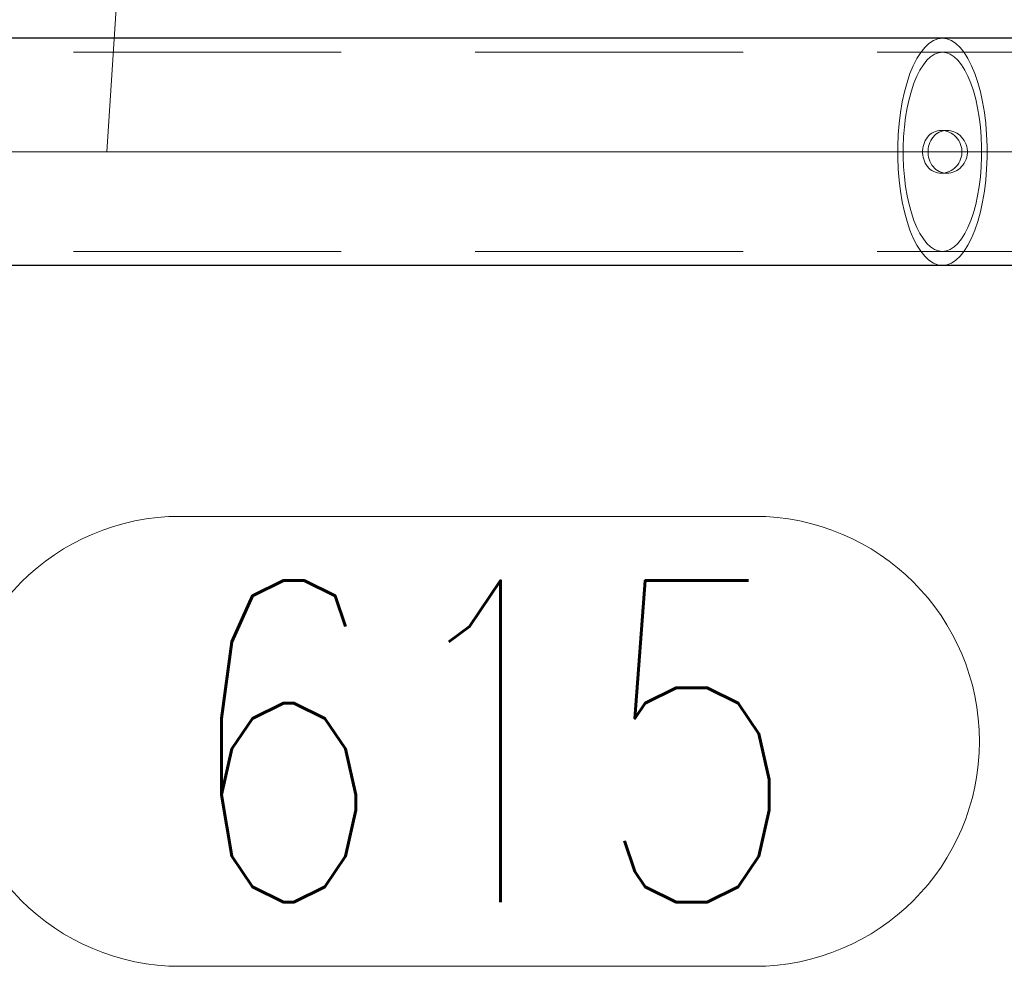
# Model space of a CAD drawing. Header units: millimetres. Extents: x -845 to -83, y 8759 to 9255.
# Tile 173 of 197: x -250 to -241, y 8997 to 9006. Entities that reach past the tile are written whole.
import ezdxf

# ---------------------------------------------------------------- set-up
doc = ezdxf.new("R2010")
doc.units = ezdxf.units.MM
doc.header["$LTSCALE"] = 10
doc.linetypes.add('HIDDEN', pattern=[0.375, 0.25, -0.125])
doc.linetypes.add('MITTE', pattern=[2, 1.25, -0.25, 0.25, -0.25])
for name, color, linetype, lineweight in [('PS_Hidden', 2, 'HIDDEN', 9), ('PS_Mid', 5, 'MITTE', 15), ('PS_Pos', 1, 'Continuous', 15), ('PS_Shape', 161, 'Continuous', 30), ('PS_SOLID', 7, 'Continuous', 30)]:
    doc.layers.add(name, color=color, linetype=linetype, lineweight=lineweight)
doc.styles.add('simplex', font='simplex.shx', dxfattribs={"width": 0.75})

# ---------------------------------------------------------------- blocks, each defined once
blk = doc.blocks.new('*X443')
at = {"layer": 'PS_Hidden', "color": 2, "linetype": 'HIDDEN'}
for p, q in [((-241.5, 9005.8193), (-241.459, 9005.8462)), ((-241.5, 9005.8193), (-241.459, 9005.8462)), ((-241.459, 9005.8462), (-241.4172, 9005.8625)), ((-241.459, 9005.8462), (-241.4172, 9005.8625)), ((-241.4172, 9005.8625), (-241.375, 9005.8679)), ((-241.4172, 9005.8625), (-241.375, 9005.8679)), ((-241.375, 9005.8679), (-241.3327, 9005.8625)), ((-241.375, 9005.8679), (-241.3327, 9005.8625)), ((-241.3327, 9005.8625), (-241.2909, 9005.8462)), ((-241.3327, 9005.8625), (-241.2909, 9005.8462)), ((-241.2909, 9005.8462), (-241.25, 9005.8193)), ((-241.2909, 9005.8462), (-241.25, 9005.8193)), ((-239.4841, 9005.7379), (-286.7196, 9005.7379)), ((-241.5776, 9005.7347), (-241.5396, 9005.782)), ((-241.5776, 9005.7347), (-241.5396, 9005.782)), ((-241.5396, 9005.782), (-241.5, 9005.8193)), ((-241.5396, 9005.782), (-241.5, 9005.8193)), ((-241.412, 9005.7332), (-241.375, 9005.7379)), ((-241.375, 9005.7379), (-241.412, 9005.7332)), ((-241.375, 9005.7379), (-241.3379, 9005.7332)), ((-241.3379, 9005.7332), (-241.375, 9005.7379)), ((-241.25, 9005.8193), (-241.2103, 9005.782)), ((-241.25, 9005.8193), (-241.2103, 9005.782)), ((-241.2103, 9005.782), (-241.1723, 9005.7347)), ((-241.2103, 9005.782), (-241.1723, 9005.7347)), ((-241.6469, 9005.6122), (-241.6135, 9005.6779)), ((-241.6469, 9005.6122), (-241.6135, 9005.6779)), ((-241.6135, 9005.6779), (-241.5776, 9005.7347)), ((-241.6135, 9005.6779), (-241.5776, 9005.7347)), ((-241.5527, 9005.6211), (-241.5194, 9005.6626)), ((-241.5194, 9005.6626), (-241.5527, 9005.6211)), ((-241.5194, 9005.6626), (-241.4846, 9005.6953)), ((-241.4846, 9005.6953), (-241.5194, 9005.6626)), ((-241.4846, 9005.6953), (-241.4487, 9005.7189)), ((-241.4487, 9005.7189), (-241.4846, 9005.6953)), ((-241.4487, 9005.7189), (-241.412, 9005.7332)), ((-241.412, 9005.7332), (-241.4487, 9005.7189)), ((-241.3379, 9005.7332), (-241.3012, 9005.7189)), ((-241.3012, 9005.7189), (-241.3379, 9005.7332)), ((-241.3012, 9005.7189), (-241.2653, 9005.6953)), ((-241.2653, 9005.6953), (-241.3012, 9005.7189)), ((-241.2653, 9005.6953), (-241.2305, 9005.6626)), ((-241.2305, 9005.6626), (-241.2653, 9005.6953)), ((-241.2305, 9005.6626), (-241.1972, 9005.6211)), ((-241.1972, 9005.6211), (-241.2305, 9005.6626)), ((-241.1723, 9005.7347), (-241.1364, 9005.6779)), ((-241.1723, 9005.7347), (-241.1364, 9005.6779)), ((-241.1364, 9005.6779), (-241.103, 9005.6122)), ((-241.1364, 9005.6779), (-241.103, 9005.6122)), ((-241.6776, 9005.5382), (-241.6469, 9005.6122)), ((-241.6776, 9005.5382), (-241.6469, 9005.6122)), ((-241.6136, 9005.5136), (-241.5842, 9005.5712)), ((-241.5842, 9005.5712), (-241.6136, 9005.5136)), ((-241.5842, 9005.5712), (-241.5527, 9005.6211)), ((-241.5527, 9005.6211), (-241.5842, 9005.5712)), ((-241.1972, 9005.6211), (-241.1657, 9005.5712)), ((-241.1657, 9005.5712), (-241.1972, 9005.6211)), ((-241.1657, 9005.5712), (-241.1363, 9005.5136)), ((-241.1363, 9005.5136), (-241.1657, 9005.5712)), ((-241.103, 9005.6122), (-241.0723, 9005.5382)), ((-241.103, 9005.6122), (-241.0723, 9005.5382)), ((-241.7051, 9005.4568), (-241.6776, 9005.5382)), ((-241.7051, 9005.4568), (-241.6776, 9005.5382)), ((-241.6405, 9005.4487), (-241.6136, 9005.5136)), ((-241.6136, 9005.5136), (-241.6405, 9005.4487)), ((-241.1363, 9005.5136), (-241.1094, 9005.4487)), ((-241.1094, 9005.4487), (-241.1363, 9005.5136)), ((-241.0723, 9005.5382), (-241.0448, 9005.4568)), ((-241.0723, 9005.5382), (-241.0448, 9005.4568)), ((-241.7498, 9005.2747), (-241.7293, 9005.3686)), ((-241.7498, 9005.2747), (-241.7293, 9005.3686)), ((-241.7293, 9005.3686), (-241.7051, 9005.4568)), ((-241.7293, 9005.3686), (-241.7051, 9005.4568)), ((-241.6859, 9005.2999), (-241.6647, 9005.3772)), ((-241.6647, 9005.3772), (-241.6859, 9005.2999)), ((-241.6647, 9005.3772), (-241.6405, 9005.4487)), ((-241.6405, 9005.4487), (-241.6647, 9005.3772)), ((-241.1094, 9005.4487), (-241.0853, 9005.3772)), ((-241.0853, 9005.3772), (-241.1094, 9005.4487)), ((-241.0853, 9005.3772), (-241.0641, 9005.2999)), ((-241.0641, 9005.2999), (-241.0853, 9005.3772)), ((-241.0448, 9005.4568), (-241.0206, 9005.3686)), ((-241.0448, 9005.4568), (-241.0206, 9005.3686)), ((-241.0206, 9005.3686), (-241.0001, 9005.2747)), ((-241.0206, 9005.3686), (-241.0001, 9005.2747)), ((-241.7039, 9005.2175), (-241.6859, 9005.2999)), ((-241.6859, 9005.2999), (-241.7039, 9005.2175)), ((-241.0641, 9005.2999), (-241.046, 9005.2175)), ((-241.046, 9005.2175), (-241.0641, 9005.2999)), ((-241.7665, 9005.1761), (-241.7498, 9005.2747)), ((-241.7665, 9005.1761), (-241.7498, 9005.2747)), ((-241.7185, 9005.1309), (-241.7039, 9005.2175)), ((-241.7039, 9005.2175), (-241.7185, 9005.1309)), ((-241.046, 9005.2175), (-241.0314, 9005.1309)), ((-241.0314, 9005.1309), (-241.046, 9005.2175)), ((-241.0001, 9005.2747), (-240.9834, 9005.1761)), ((-241.0001, 9005.2747), (-240.9834, 9005.1761)), ((-241.7792, 9005.0736), (-241.7665, 9005.1761)), ((-241.7792, 9005.0736), (-241.7665, 9005.1761)), ((-241.7296, 9005.041), (-241.7185, 9005.1309)), ((-241.7185, 9005.1309), (-241.7296, 9005.041)), ((-241.0314, 9005.1309), (-241.0203, 9005.041)), ((-241.0203, 9005.041), (-241.0314, 9005.1309)), ((-240.9834, 9005.1761), (-240.9707, 9005.0736)), ((-240.9834, 9005.1761), (-240.9707, 9005.0736)), ((-241.7877, 9004.9684), (-241.7792, 9005.0736)), ((-241.7877, 9004.9684), (-241.7792, 9005.0736)), ((-241.7371, 9004.9488), (-241.7296, 9005.041)), ((-241.7296, 9005.041), (-241.7371, 9004.9488)), ((-241.4211, 9005.0039), (-241.4389, 9004.9988)), ((-241.4029, 9005.0069), (-241.4211, 9005.0039)), ((-241.3848, 9005.0079), (-241.4029, 9005.0069)), ((-241.3867, 9004.9988), (-241.3688, 9005.0039)), ((-241.3666, 9005.0069), (-241.3848, 9005.0079)), ((-241.3848, 9005.0079), (-241.3326, 9005.0079)), ((-241.3688, 9005.0039), (-241.3506, 9005.0069)), ((-241.3479, 9005.0039), (-241.3666, 9005.0069)), ((-241.3506, 9005.0069), (-241.3326, 9005.0079)), ((-241.3292, 9004.9988), (-241.3479, 9005.0039)), ((-241.3326, 9005.0079), (-241.3143, 9005.0069)), ((-241.3326, 9005.0079), (-241.3326, 9005.0079)), ((-241.3143, 9005.0069), (-241.2957, 9005.0039)), ((-241.2957, 9005.0039), (-241.2771, 9004.9988)), ((-241.0203, 9005.041), (-241.0128, 9004.9488)), ((-241.0128, 9004.9488), (-241.0203, 9005.041)), ((-240.9707, 9005.0736), (-240.9622, 9004.9684)), ((-240.9707, 9005.0736), (-240.9622, 9004.9684)), ((-241.792, 9004.8616), (-241.7877, 9004.9684)), ((-241.792, 9004.8616), (-241.7877, 9004.9684)), ((-241.7408, 9004.855), (-241.7371, 9004.9488)), ((-241.7371, 9004.9488), (-241.7408, 9004.855)), ((-241.5343, 9004.9142), (-241.5428, 9004.8963)), ((-241.5245, 9004.9308), (-241.5343, 9004.9142)), ((-241.5134, 9004.9459), (-241.5245, 9004.9308)), ((-241.5012, 9004.9594), (-241.5134, 9004.9459)), ((-241.4875, 9004.9717), (-241.5012, 9004.9594)), ((-241.4914, 9004.8963), (-241.4828, 9004.9142)), ((-241.4724, 9004.9825), (-241.4875, 9004.9717)), ((-241.4828, 9004.9142), (-241.4729, 9004.9308)), ((-241.4729, 9004.9308), (-241.4617, 9004.9459)), ((-241.4561, 9004.9917), (-241.4724, 9004.9825)), ((-241.4617, 9004.9459), (-241.4494, 9004.9594)), ((-241.4389, 9004.9988), (-241.4561, 9004.9917)), ((-241.4494, 9004.9594), (-241.4355, 9004.9717)), ((-241.4355, 9004.9717), (-241.4203, 9004.9825)), ((-241.4203, 9004.9825), (-241.404, 9004.9917)), ((-241.404, 9004.9917), (-241.3867, 9004.9988)), ((-241.3109, 9004.9917), (-241.3292, 9004.9988)), ((-241.2932, 9004.9825), (-241.3109, 9004.9917)), ((-241.2765, 9004.9717), (-241.2932, 9004.9825)), ((-241.2771, 9004.9988), (-241.2588, 9004.9917)), ((-241.2611, 9004.9594), (-241.2765, 9004.9717)), ((-241.2472, 9004.9459), (-241.2611, 9004.9594)), ((-241.2588, 9004.9917), (-241.2412, 9004.9825)), ((-241.2345, 9004.9308), (-241.2472, 9004.9459)), ((-241.2412, 9004.9825), (-241.2246, 9004.9717)), ((-241.223, 9004.9142), (-241.2345, 9004.9308)), ((-241.2246, 9004.9717), (-241.2093, 9004.9594)), ((-241.213, 9004.8963), (-241.223, 9004.9142)), ((-241.2093, 9004.9594), (-241.1955, 9004.9459)), ((-241.1955, 9004.9459), (-241.1829, 9004.9308)), ((-241.1829, 9004.9308), (-241.1715, 9004.9142)), ((-241.1715, 9004.9142), (-241.1616, 9004.8963)), ((-241.0128, 9004.9488), (-241.0091, 9004.855)), ((-241.0091, 9004.855), (-241.0128, 9004.9488)), ((-240.9622, 9004.9684), (-240.9579, 9004.8616)), ((-240.9622, 9004.9684), (-240.9579, 9004.8616)), ((-241.792, 9004.7542), (-241.792, 9004.8616)), ((-241.792, 9004.7542), (-241.792, 9004.8616)), ((-241.7408, 9004.7608), (-241.7408, 9004.855)), ((-241.7408, 9004.855), (-241.7408, 9004.7608)), ((-241.5582, 9004.8377), (-241.5599, 9004.8178)), ((-241.5599, 9004.8178), (-241.5599, 9004.7981)), ((-241.5548, 9004.8577), (-241.5582, 9004.8377)), ((-241.5497, 9004.8774), (-241.5548, 9004.8577)), ((-241.5428, 9004.8963), (-241.5497, 9004.8774)), ((-241.5087, 9004.8177), (-241.507, 9004.8377)), ((-241.5087, 9004.7981), (-241.5087, 9004.8177)), ((-241.507, 9004.8377), (-241.5035, 9004.8577)), ((-241.5035, 9004.8577), (-241.4984, 9004.8773)), ((-241.4984, 9004.8773), (-241.4914, 9004.8963)), ((-241.2049, 9004.8774), (-241.213, 9004.8963)), ((-241.1988, 9004.8577), (-241.2049, 9004.8774)), ((-241.1947, 9004.8377), (-241.1988, 9004.8577)), ((-241.1927, 9004.8178), (-241.1947, 9004.8377)), ((-241.1927, 9004.7981), (-241.1927, 9004.8178)), ((-241.1616, 9004.8963), (-241.1536, 9004.8773)), ((-241.1536, 9004.8773), (-241.1475, 9004.8577)), ((-241.1475, 9004.8577), (-241.1435, 9004.8377)), ((-241.1435, 9004.8377), (-241.1415, 9004.8177)), ((-241.1415, 9004.8177), (-241.1415, 9004.7981)), ((-241.0091, 9004.855), (-241.0091, 9004.7608)), ((-241.0091, 9004.7608), (-241.0091, 9004.855)), ((-240.9579, 9004.8616), (-240.9579, 9004.7542)), ((-240.9579, 9004.8616), (-240.9579, 9004.7542)), ((-241.7877, 9004.6474), (-241.792, 9004.7542)), ((-241.7877, 9004.6474), (-241.792, 9004.7542)), ((-241.7371, 9004.6671), (-241.7408, 9004.7608)), ((-241.7408, 9004.7608), (-241.7371, 9004.6671)), ((-241.5599, 9004.7981), (-241.5582, 9004.7782)), ((-241.5582, 9004.7782), (-241.5548, 9004.7582)), ((-241.5548, 9004.7582), (-241.5497, 9004.7385)), ((-241.5497, 9004.7385), (-241.5428, 9004.7195)), ((-241.507, 9004.7782), (-241.5087, 9004.7981)), ((-241.5035, 9004.7582), (-241.507, 9004.7782)), ((-241.4984, 9004.7385), (-241.5035, 9004.7582)), ((-241.4914, 9004.7196), (-241.4984, 9004.7385)), ((-241.213, 9004.7195), (-241.2049, 9004.7385)), ((-241.2049, 9004.7385), (-241.1988, 9004.7582)), ((-241.1988, 9004.7582), (-241.1947, 9004.7782)), ((-241.1947, 9004.7782), (-241.1927, 9004.7981)), ((-241.1536, 9004.7385), (-241.1616, 9004.7196)), ((-241.1475, 9004.7582), (-241.1536, 9004.7385)), ((-241.1435, 9004.7782), (-241.1475, 9004.7582)), ((-241.1415, 9004.7981), (-241.1435, 9004.7782)), ((-241.0091, 9004.7608), (-241.0128, 9004.6671)), ((-241.0128, 9004.6671), (-241.0091, 9004.7608)), ((-240.9579, 9004.7542), (-240.9622, 9004.6474)), ((-240.9579, 9004.7542), (-240.9622, 9004.6474)), ((-241.7792, 9004.5422), (-241.7877, 9004.6474)), ((-241.7792, 9004.5422), (-241.7877, 9004.6474)), ((-241.7296, 9004.5748), (-241.7371, 9004.6671)), ((-241.7371, 9004.6671), (-241.7296, 9004.5748)), ((-241.5428, 9004.7195), (-241.5343, 9004.7016)), ((-241.5343, 9004.7016), (-241.5245, 9004.685)), ((-241.5245, 9004.685), (-241.5134, 9004.67)), ((-241.5134, 9004.67), (-241.5012, 9004.6565)), ((-241.5012, 9004.6565), (-241.4875, 9004.6442)), ((-241.4828, 9004.7017), (-241.4914, 9004.7196)), ((-241.4875, 9004.6442), (-241.4724, 9004.6333)), ((-241.4729, 9004.685), (-241.4828, 9004.7017)), ((-241.4617, 9004.67), (-241.4729, 9004.685)), ((-241.4724, 9004.6333), (-241.4561, 9004.6242)), ((-241.4494, 9004.6565), (-241.4617, 9004.67)), ((-241.4355, 9004.6442), (-241.4494, 9004.6565)), ((-241.4203, 9004.6333), (-241.4355, 9004.6442)), ((-241.404, 9004.6242), (-241.4203, 9004.6333)), ((-241.3109, 9004.6242), (-241.2932, 9004.6333)), ((-241.2932, 9004.6333), (-241.2765, 9004.6442)), ((-241.2765, 9004.6442), (-241.2611, 9004.6565)), ((-241.2611, 9004.6565), (-241.2472, 9004.67)), ((-241.2412, 9004.6333), (-241.2588, 9004.6242)), ((-241.2472, 9004.67), (-241.2345, 9004.685)), ((-241.2246, 9004.6442), (-241.2412, 9004.6333)), ((-241.2345, 9004.685), (-241.223, 9004.7016)), ((-241.2093, 9004.6565), (-241.2246, 9004.6442)), ((-241.223, 9004.7016), (-241.213, 9004.7195)), ((-241.1955, 9004.67), (-241.2093, 9004.6565)), ((-241.1829, 9004.685), (-241.1955, 9004.67)), ((-241.1715, 9004.7017), (-241.1829, 9004.685)), ((-241.1616, 9004.7196), (-241.1715, 9004.7017)), ((-241.0128, 9004.6671), (-241.0203, 9004.5748)), ((-241.0203, 9004.5748), (-241.0128, 9004.6671)), ((-240.9622, 9004.6474), (-240.9707, 9004.5422)), ((-240.9622, 9004.6474), (-240.9707, 9004.5422)), ((-241.7665, 9004.4398), (-241.7792, 9004.5422)), ((-241.7665, 9004.4398), (-241.7792, 9004.5422)), ((-241.7185, 9004.4849), (-241.7296, 9004.5748)), ((-241.7296, 9004.5748), (-241.7185, 9004.4849)), ((-241.4561, 9004.6242), (-241.4389, 9004.6171)), ((-241.4389, 9004.6171), (-241.4211, 9004.612)), ((-241.4211, 9004.612), (-241.4029, 9004.6089)), ((-241.3867, 9004.6171), (-241.404, 9004.6242)), ((-241.4029, 9004.6089), (-241.3848, 9004.6079)), ((-241.3688, 9004.612), (-241.3867, 9004.6171)), ((-241.3848, 9004.6079), (-241.3666, 9004.6089)), ((-241.3848, 9004.6079), (-241.3326, 9004.6079)), ((-241.3506, 9004.6089), (-241.3688, 9004.612)), ((-241.3666, 9004.6089), (-241.3479, 9004.612)), ((-241.3326, 9004.6079), (-241.3506, 9004.6089)), ((-241.3479, 9004.612), (-241.3292, 9004.6171)), ((-241.3143, 9004.6089), (-241.3326, 9004.6079)), ((-241.3292, 9004.6171), (-241.3109, 9004.6242)), ((-241.2957, 9004.612), (-241.3143, 9004.6089)), ((-241.2771, 9004.6171), (-241.2957, 9004.612)), ((-241.2588, 9004.6242), (-241.2771, 9004.6171)), ((-241.0203, 9004.5748), (-241.0314, 9004.4849)), ((-241.0314, 9004.4849), (-241.0203, 9004.5748)), ((-240.9707, 9004.5422), (-240.9834, 9004.4398)), ((-240.9707, 9004.5422), (-240.9834, 9004.4398)), ((-241.7039, 9004.3984), (-241.7185, 9004.4849)), ((-241.7185, 9004.4849), (-241.7039, 9004.3984)), ((-241.0314, 9004.4849), (-241.046, 9004.3984)), ((-241.046, 9004.3984), (-241.0314, 9004.4849)), ((-241.7498, 9004.3411), (-241.7665, 9004.4398)), ((-241.7498, 9004.3411), (-241.7665, 9004.4398)), ((-241.6859, 9004.316), (-241.7039, 9004.3984)), ((-241.7039, 9004.3984), (-241.6859, 9004.316)), ((-241.046, 9004.3984), (-241.0641, 9004.316)), ((-241.0641, 9004.316), (-241.046, 9004.3984)), ((-240.9834, 9004.4398), (-241.0001, 9004.3411)), ((-240.9834, 9004.4398), (-241.0001, 9004.3411)), ((-241.7293, 9004.2472), (-241.7498, 9004.3411)), ((-241.7293, 9004.2472), (-241.7498, 9004.3411)), ((-241.6647, 9004.2387), (-241.6859, 9004.316)), ((-241.6859, 9004.316), (-241.6647, 9004.2387)), ((-241.0641, 9004.316), (-241.0853, 9004.2387)), ((-241.0853, 9004.2387), (-241.0641, 9004.316)), ((-241.0001, 9004.3411), (-241.0206, 9004.2472)), ((-241.0001, 9004.3411), (-241.0206, 9004.2472)), ((-241.7051, 9004.1591), (-241.7293, 9004.2472)), ((-241.7051, 9004.1591), (-241.7293, 9004.2472)), ((-241.6405, 9004.1672), (-241.6647, 9004.2387)), ((-241.6647, 9004.2387), (-241.6405, 9004.1672)), ((-241.0853, 9004.2387), (-241.1094, 9004.1672)), ((-241.1094, 9004.1672), (-241.0853, 9004.2387)), ((-241.0206, 9004.2472), (-241.0448, 9004.1591)), ((-241.0206, 9004.2472), (-241.0448, 9004.1591)), ((-241.6776, 9004.0776), (-241.7051, 9004.1591)), ((-241.6776, 9004.0776), (-241.7051, 9004.1591)), ((-241.6136, 9004.1023), (-241.6405, 9004.1672)), ((-241.6405, 9004.1672), (-241.6136, 9004.1023)), ((-241.5842, 9004.0446), (-241.6136, 9004.1023)), ((-241.6136, 9004.1023), (-241.5842, 9004.0446)), ((-241.1363, 9004.1023), (-241.1657, 9004.0446)), ((-241.1657, 9004.0446), (-241.1363, 9004.1023)), ((-241.1094, 9004.1672), (-241.1363, 9004.1023)), ((-241.1363, 9004.1023), (-241.1094, 9004.1672)), ((-241.0448, 9004.1591), (-241.0723, 9004.0776)), ((-241.0448, 9004.1591), (-241.0723, 9004.0776)), ((-241.6469, 9004.0036), (-241.6776, 9004.0776)), ((-241.6469, 9004.0036), (-241.6776, 9004.0776)), ((-241.6135, 9003.9379), (-241.6469, 9004.0036)), ((-241.6135, 9003.9379), (-241.6469, 9004.0036)), ((-241.5527, 9003.9948), (-241.5842, 9004.0446)), ((-241.5842, 9004.0446), (-241.5527, 9003.9948)), ((-241.5194, 9003.9533), (-241.5527, 9003.9948)), ((-241.5527, 9003.9948), (-241.5194, 9003.9533)), ((-241.1972, 9003.9948), (-241.2305, 9003.9533)), ((-241.2305, 9003.9533), (-241.1972, 9003.9948)), ((-241.1657, 9004.0446), (-241.1972, 9003.9948)), ((-241.1972, 9003.9948), (-241.1657, 9004.0446)), ((-241.103, 9004.0036), (-241.1364, 9003.9379)), ((-241.103, 9004.0036), (-241.1364, 9003.9379)), ((-241.0723, 9004.0776), (-241.103, 9004.0036)), ((-241.0723, 9004.0776), (-241.103, 9004.0036)), ((-241.5776, 9003.8811), (-241.6135, 9003.9379)), ((-241.5776, 9003.8811), (-241.6135, 9003.9379)), ((-241.4846, 9003.9206), (-241.5194, 9003.9533)), ((-241.5194, 9003.9533), (-241.4846, 9003.9206)), ((-241.4487, 9003.897), (-241.4846, 9003.9206)), ((-241.4846, 9003.9206), (-241.4487, 9003.897)), ((-241.2653, 9003.9206), (-241.3012, 9003.897)), ((-241.3012, 9003.897), (-241.2653, 9003.9206)), ((-241.2305, 9003.9533), (-241.2653, 9003.9206)), ((-241.2653, 9003.9206), (-241.2305, 9003.9533)), ((-241.1364, 9003.9379), (-241.1723, 9003.8811)), ((-241.1364, 9003.9379), (-241.1723, 9003.8811)), ((-239.4841, 9003.8779), (-286.7196, 9003.8779)), ((-241.5396, 9003.8338), (-241.5776, 9003.8811)), ((-241.5396, 9003.8338), (-241.5776, 9003.8811)), ((-241.5, 9003.7965), (-241.5396, 9003.8338)), ((-241.5, 9003.7965), (-241.5396, 9003.8338)), ((-241.412, 9003.8827), (-241.4487, 9003.897)), ((-241.4487, 9003.897), (-241.412, 9003.8827)), ((-241.375, 9003.8779), (-241.412, 9003.8827)), ((-241.412, 9003.8827), (-241.375, 9003.8779)), ((-241.3379, 9003.8827), (-241.375, 9003.8779)), ((-241.375, 9003.8779), (-241.3379, 9003.8827)), ((-241.3012, 9003.897), (-241.3379, 9003.8827)), ((-241.3379, 9003.8827), (-241.3012, 9003.897)), ((-241.2103, 9003.8338), (-241.25, 9003.7965)), ((-241.2103, 9003.8338), (-241.25, 9003.7965)), ((-241.1723, 9003.8811), (-241.2103, 9003.8338)), ((-241.1723, 9003.8811), (-241.2103, 9003.8338)), ((-241.459, 9003.7696), (-241.5, 9003.7965)), ((-241.459, 9003.7696), (-241.5, 9003.7965)), ((-241.4172, 9003.7534), (-241.459, 9003.7696)), ((-241.4172, 9003.7534), (-241.459, 9003.7696)), ((-241.375, 9003.7479), (-241.4172, 9003.7534)), ((-241.375, 9003.7479), (-241.4172, 9003.7534)), ((-241.3327, 9003.7534), (-241.375, 9003.7479)), ((-241.3327, 9003.7534), (-241.375, 9003.7479)), ((-241.2909, 9003.7696), (-241.3327, 9003.7534)), ((-241.2909, 9003.7696), (-241.3327, 9003.7534)), ((-241.25, 9003.7965), (-241.2909, 9003.7696)), ((-241.25, 9003.7965), (-241.2909, 9003.7696))]:
    blk.add_line(p, q, dxfattribs=at)
at = {"layer": 'PS_Mid', "color": 5, "linetype": 'MITTE'}
for p, q in [((-237.1863, 9004.8079), (-289.4328, 9004.8079)), ((-239.0771, 9004.8079), (-259.2674, 9004.8079)), ((-240.8251, 9004.8079), (-241.8855, 9004.8079))]:
    blk.add_line(p, q, dxfattribs=at)
at = {"layer": 'PS_SOLID', "color": 7, "linetype": 'Continuous'}
for p, q in [((-239.4841, 9005.8679), (-286.7196, 9005.8679)), ((-239.4841, 9003.7479), (-286.7196, 9003.7479))]:
    blk.add_line(p, q, dxfattribs=at)
blk = doc.blocks.new('*X454')
at = {"color": 1}
for p, q in [((-256.9695, 9004.8079), (-255.5865, 8999.3054)), ((-248.4865, 9001.4054), (-243.1293, 9001.4054)), ((-255.5865, 8999.3054), (-250.5865, 8999.3054)), ((-248.4865, 8997.2054), (-243.1293, 8997.2054))]:
    blk.add_line(p, q, dxfattribs=at)
for centre, start, end in [((-248.4865, 8999.3054), 90, 270), ((-243.1293, 8999.3054), 270, 90)]:
    blk.add_arc(centre, 2.1, start, end, dxfattribs=at)
at = {"color": 30, "style": 'simplex', "width": 0.75}
blk.add_text('615', height=3, dxfattribs=at).set_placement((-248.4865, 8997.8054))
blk = doc.blocks.new('*X456')
at = {"color": 1}
blk.add_line((-249.1723, 9004.8079), (-248.6645, 9012.4732), dxfattribs=at)

msp = doc.modelspace()

# ---------------------------------------------------------------- block references
at = {"layer": 'PS_Pos'}
for name in ['*X456', '*X454']:
    msp.add_blockref(name, (0, 0), dxfattribs=at)
at = {"layer": 'PS_Shape', "color": 31}
msp.add_blockref('*X443', (0, 0), dxfattribs=at)

doc.saveas('drawing.dxf')
